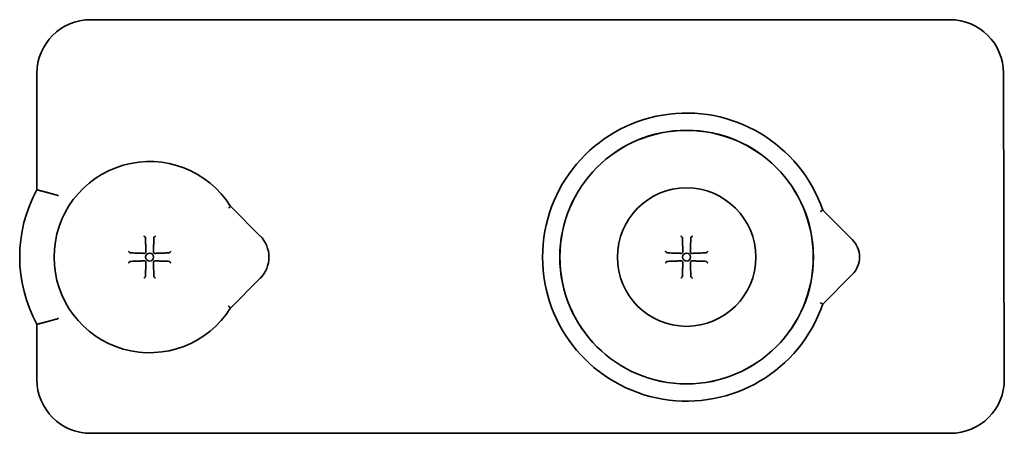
# Model space of a CAD drawing. Header units: millimetres. Extents: x 8 to 664, y 12 to 339.
# Tile 3 of 6: x 254 to 437, y 262 to 339. Entities that reach past the tile are written whole.
import ezdxf

# ---------------------------------------------------------------- set-up
doc = ezdxf.new("R2010")
doc.units = ezdxf.units.MM

msp = doc.modelspace()

# ---------------------------------------------------------------- linework, layer by layer
at = {"color": 7, "linetype": 'Continuous', "lineweight": 35}
for p, q in [((267.03, 339), (427.06, 339)), ((257.03, 307.33), (257.03, 329)), ((437.06, 329.02), (437.2, 272.02)), ((298.58, 298.79), (293.12, 304.25)), ((408.89, 298.05), (403.38, 303.56)), ((293.12, 285.35), (298.58, 290.81)), ((403.38, 286.04), (408.89, 291.55)), ((257.03, 282.3), (257.03, 272)), ((257.03, 272), (257.04, 282.29)), ((257.03, 271.99), (257.03, 271.99)), ((427.2, 262), (267.02, 262))]:
    msp.add_line(p, q, dxfattribs=at)
at = {"color": 7, "linetype": 'Continuous', "lineweight": 35, "flags": 128}
msp.add_lwpolyline([(257.03, 271.99), (257.03, 272), (257.03, 272), (257.03, 272), (257.03, 272), (257.03, 272), (257.03, 272), (257.03, 272), (257.03, 272)], dxfattribs=at)
at = {"color": 7, "linetype": 'Continuous', "lineweight": 35}
for centre, radius in [((378.03, 294.8), 12.89), ((278.03, 294.8), 0.742), ((378.03, 294.8), 0.742)]:
    msp.add_circle(centre, radius, dxfattribs=at)
for centre, radius, start, end in [((267.03, 329), 10, 90, 180), ((427.06, 329), 10, 0.1403, 90), ((378.03, 294.8), 26.82, 19.0663, 340.9337), ((378.03, 294.8), 23.61, 0, 180), ((378.03, 294.8), 23.6, 0, 180), ((278.03, 294.8), 17.8, 32.0656, 327.9344), ((279.85, 294.82), 26.02, 151.2601, 208.765), ((294.6, 294.8), 5.64, 315, 45), ((405.63, 294.8), 4.6, 315, 45.0001), ((378.03, 294.8), 23.61, 180, 360), ((378.03, 294.8), 23.6, 180, 360), ((267.02, 271.99), 9.99, 180, 270), ((427.2, 272), 10, 270, 0.1403)]:
    msp.add_arc(centre, radius, start, end, dxfattribs=at)
for points, knots in [([(261.03, 306.26), (261.03, 306.26), (260.98, 306.28), (260.89, 306.3), (260.77, 306.34), (260.65, 306.37), (260.52, 306.4), (260.4, 306.44), (260.27, 306.47), (260.15, 306.51), (260.02, 306.54), (259.87, 306.58), (259.71, 306.63), (259.56, 306.67), (259.41, 306.71), (259.25, 306.75), (259.11, 306.79), (258.96, 306.83), (258.84, 306.86), (258.74, 306.89), (258.66, 306.91), (258.58, 306.93), (258.51, 306.95), (258.43, 306.97), (258.34, 306.99), (258.22, 307.02), (258.1, 307.06), (257.98, 307.09), (257.87, 307.12), (257.79, 307.14), (257.71, 307.16), (257.64, 307.18), (257.57, 307.19), (257.51, 307.21), (257.45, 307.23), (257.39, 307.24), (257.34, 307.25), (257.29, 307.27), (257.25, 307.28), (257.21, 307.29), (257.17, 307.3), (257.14, 307.31), (257.11, 307.31), (257.09, 307.32), (257.07, 307.32), (257.05, 307.33), (257.04, 307.33), (257.04, 307.33), (257.04, 307.33), (257.03, 307.33)], [0, 0, 0, 0, 0.002744, 0.022884, 0.043043, 0.063265, 0.083488, 0.103784, 0.124081, 0.144443, 0.164825, 0.191402, 0.218022, 0.244751, 0.271525, 0.298438, 0.325397, 0.352469, 0.379589, 0.395198, 0.410816, 0.426154, 0.441493, 0.456866, 0.47224, 0.501665, 0.531154, 0.559604, 0.588113, 0.608924, 0.629757, 0.650385, 0.671012, 0.691731, 0.71245, 0.732791, 0.753131, 0.773561, 0.793992, 0.814807, 0.835646, 0.856283, 0.87692, 0.897652, 0.918385, 0.938742, 0.9591, 0.97955, 1, 1, 1, 1]), ([(293.12, 304.25), (293.12, 304.25), (293.12, 304.25), (293.11, 304.24), (293.09, 304.23), (293.07, 304.21), (293.06, 304.2), (293.05, 304.19), (293.04, 304.19), (293.03, 304.18), (293.02, 304.17), (293.01, 304.17), (293, 304.15), (292.98, 304.14), (292.96, 304.12), (292.93, 304.1), (292.9, 304.07), (292.86, 304.04), (292.82, 304.01), (292.77, 303.97), (292.74, 303.95), (292.73, 303.94)], [0, 0, 0, 0, 0.079547, 0.160614, 0.243217, 0.306206, 0.370075, 0.39157, 0.413163, 0.434855, 0.456646, 0.478536, 0.500526, 0.546122, 0.596527, 0.651743, 0.711771, 0.776611, 0.846263, 0.920726, 1, 1, 1, 1]), ([(403.38, 303.56), (403.38, 303.56), (403.38, 303.56), (403.37, 303.55), (403.35, 303.54), (403.33, 303.53), (403.31, 303.52), (403.3, 303.51), (403.29, 303.51), (403.29, 303.5), (403.28, 303.5), (403.27, 303.49), (403.26, 303.48), (403.25, 303.48), (403.23, 303.46), (403.2, 303.45), (403.17, 303.43), (403.13, 303.41), (403.09, 303.38), (403.05, 303.35), (403, 303.32), (402.96, 303.3), (402.95, 303.29)], [0, 0, 0, 0, 0.0791644, 0.1599379, 0.2423877, 0.3053841, 0.369385, 0.3878663, 0.4064322, 0.4250833, 0.44382, 0.4626428, 0.4815524, 0.5005491, 0.5456622, 0.5957148, 0.6507129, 0.7106609, 0.7755617, 0.8454176, 0.9202301, 1, 1, 1, 1]), ([(276.94, 298.72), (276.95, 298.71), (276.98, 298.7), (277.01, 298.67), (277.03, 298.65), (277.05, 298.64), (277.05, 298.64), (277.06, 298.63), (277.07, 298.62), (277.08, 298.62), (277.08, 298.61), (277.09, 298.61), (277.1, 298.6), (277.12, 298.58), (277.15, 298.56), (277.17, 298.55), (277.19, 298.53), (277.21, 298.52), (277.21, 298.51)], [0, 0, 0, 0, 0.113819, 0.215462, 0.304927, 0.335343, 0.364047, 0.391038, 0.416317, 0.439885, 0.461742, 0.481889, 0.500327, 0.595776, 0.686183, 0.771666, 0.890913, 1, 1, 1, 1]), ([(277.21, 298.51), (277.22, 298.51), (277.22, 298.5), (277.23, 298.49), (277.24, 298.48), (277.24, 298.47), (277.24, 298.46), (277.24, 298.46)], [0, 0, 0, 0, 0.204738, 0.41104, 0.622017, 0.8345, 1, 1, 1, 1]), ([(277.33, 295.8), (277.33, 295.83), (277.33, 295.9), (277.33, 296.04), (277.32, 296.2), (277.31, 296.4), (277.31, 296.61), (277.3, 296.83), (277.29, 297.14), (277.27, 297.53), (277.26, 298), (277.25, 298.31), (277.24, 298.46)], [0, 0, 0, 0, 0.035583, 0.071167, 0.142356, 0.213577, 0.284802, 0.374195, 0.463588, 0.642384, 0.821191, 1, 1, 1, 1]), ([(278.83, 298.46), (278.82, 298.27), (278.81, 297.9), (278.79, 297.42), (278.78, 297.04), (278.77, 296.75), (278.76, 296.46), (278.75, 296.2), (278.74, 295.98), (278.74, 295.86), (278.74, 295.8)], [0, 0, 0, 0, 0.218221, 0.436442, 0.545572, 0.654704, 0.763832, 0.872956, 0.936472, 1, 1, 1, 1]), ([(278.83, 298.46), (278.83, 298.47), (278.83, 298.48), (278.84, 298.49), (278.85, 298.5), (278.86, 298.51), (278.86, 298.51)], [0, 0, 0, 0, 0.411314, 0.622064, 0.834393, 1, 1, 1, 1]), ([(279.13, 298.72), (279.12, 298.71), (279.09, 298.7), (279.06, 298.67), (279.03, 298.65), (279.01, 298.63), (278.99, 298.62), (278.98, 298.6), (278.96, 298.6), (278.95, 298.59), (278.94, 298.58), (278.93, 298.57), (278.92, 298.56), (278.91, 298.55), (278.9, 298.54), (278.88, 298.53), (278.86, 298.52), (278.86, 298.51)], [0, 0, 0, 0, 0.1138572, 0.2155352, 0.3050344, 0.3823569, 0.4475072, 0.5004952, 0.542012, 0.5825926, 0.622245, 0.6609781, 0.6988011, 0.7357241, 0.7717579, 0.8909502, 1, 1, 1, 1]), ([(376.94, 298.72), (376.95, 298.71), (376.98, 298.7), (377.01, 298.67), (377.03, 298.65), (377.05, 298.64), (377.05, 298.64), (377.06, 298.63), (377.07, 298.62), (377.08, 298.62), (377.08, 298.61), (377.09, 298.61), (377.1, 298.6), (377.12, 298.58), (377.15, 298.56), (377.17, 298.55), (377.19, 298.53), (377.21, 298.52), (377.21, 298.51)], [0, 0, 0, 0, 0.113819, 0.215462, 0.304927, 0.335343, 0.364047, 0.391038, 0.416317, 0.439885, 0.461742, 0.481889, 0.500327, 0.595776, 0.686183, 0.771666, 0.890913, 1, 1, 1, 1]), ([(377.21, 298.51), (377.22, 298.51), (377.22, 298.5), (377.23, 298.49), (377.24, 298.48), (377.24, 298.47), (377.24, 298.46), (377.24, 298.46)], [0, 0, 0, 0, 0.204738, 0.41104, 0.622017, 0.8345, 1, 1, 1, 1]), ([(377.33, 295.8), (377.33, 295.83), (377.33, 295.9), (377.33, 296.04), (377.32, 296.2), (377.31, 296.4), (377.31, 296.61), (377.3, 296.83), (377.29, 297.14), (377.27, 297.53), (377.26, 298), (377.25, 298.31), (377.24, 298.46)], [0, 0, 0, 0, 0.035583, 0.071167, 0.142356, 0.213577, 0.284802, 0.374195, 0.463588, 0.642384, 0.821191, 1, 1, 1, 1]), ([(378.83, 298.46), (378.82, 298.27), (378.81, 297.9), (378.79, 297.42), (378.78, 297.04), (378.77, 296.75), (378.76, 296.46), (378.75, 296.2), (378.74, 295.98), (378.74, 295.86), (378.74, 295.8)], [0, 0, 0, 0, 0.218221, 0.436442, 0.545572, 0.654704, 0.763832, 0.872956, 0.936472, 1, 1, 1, 1]), ([(378.83, 298.46), (378.83, 298.47), (378.83, 298.48), (378.84, 298.49), (378.85, 298.5), (378.86, 298.51), (378.86, 298.51)], [0, 0, 0, 0, 0.411314, 0.622064, 0.834393, 1, 1, 1, 1]), ([(379.13, 298.72), (379.12, 298.71), (379.09, 298.7), (379.06, 298.67), (379.03, 298.65), (379.01, 298.63), (378.99, 298.62), (378.98, 298.6), (378.96, 298.6), (378.95, 298.59), (378.94, 298.58), (378.93, 298.57), (378.92, 298.56), (378.91, 298.55), (378.9, 298.54), (378.88, 298.53), (378.86, 298.52), (378.86, 298.51)], [0, 0, 0, 0, 0.1138692, 0.2155544, 0.305056, 0.3823761, 0.4475193, 0.5004953, 0.5420147, 0.5825975, 0.6222518, 0.6609862, 0.6988102, 0.7357339, 0.7717679, 0.8909578, 1, 1, 1, 1]), ([(274.11, 295.89), (274.12, 295.88), (274.14, 295.86), (274.16, 295.83), (274.18, 295.8), (274.2, 295.78), (274.22, 295.76), (274.23, 295.74), (274.24, 295.73), (274.25, 295.72), (274.26, 295.71), (274.27, 295.7), (274.27, 295.69), (274.28, 295.68), (274.29, 295.66), (274.31, 295.64), (274.32, 295.63), (274.32, 295.62)], [0, 0, 0, 0, 0.113831, 0.215479, 0.304943, 0.382226, 0.447332, 0.500271, 0.541817, 0.582424, 0.622102, 0.660858, 0.698702, 0.735644, 0.771695, 0.890931, 1, 1, 1, 1]), ([(274.38, 295.59), (274.37, 295.6), (274.36, 295.6), (274.34, 295.61), (274.33, 295.61), (274.33, 295.62), (274.32, 295.62)], [0, 0, 0, 0, 0.411314, 0.622064, 0.834393, 1, 1, 1, 1]), ([(274.38, 295.59), (274.56, 295.59), (274.94, 295.57), (275.41, 295.56), (275.79, 295.54), (276.08, 295.53), (276.33, 295.52), (276.52, 295.52), (276.68, 295.51), (276.85, 295.51), (276.97, 295.5), (277.03, 295.5)], [0, 0, 0, 0, 0.21822, 0.436442, 0.545562, 0.654683, 0.763815, 0.818385, 0.872956, 0.936472, 1, 1, 1, 1]), ([(277.33, 295.8), (277.33, 295.79), (277.33, 295.77), (277.33, 295.74), (277.33, 295.72), (277.32, 295.69), (277.31, 295.67), (277.3, 295.65), (277.29, 295.63), (277.28, 295.62), (277.27, 295.61), (277.26, 295.59), (277.25, 295.58), (277.23, 295.57), (277.22, 295.56), (277.21, 295.55), (277.19, 295.54), (277.17, 295.53), (277.15, 295.52), (277.12, 295.51), (277.1, 295.5), (277.06, 295.5), (277.04, 295.5), (277.03, 295.5)], [0, 0, 0, 0, 0.114854, 0.172877, 0.23088, 0.280572, 0.330657, 0.38044, 0.406188, 0.431914, 0.457106, 0.482269, 0.507586, 0.532909, 0.556586, 0.580285, 0.621614, 0.664031, 0.705725, 0.747445, 0.832636, 0.91611, 1, 1, 1, 1]), ([(279.04, 295.5), (279.03, 295.5), (279.01, 295.5), (278.98, 295.5), (278.95, 295.51), (278.93, 295.52), (278.91, 295.52), (278.89, 295.53), (278.87, 295.54), (278.86, 295.55), (278.84, 295.56), (278.83, 295.58), (278.82, 295.59), (278.8, 295.6), (278.79, 295.61), (278.78, 295.63), (278.77, 295.65), (278.76, 295.67), (278.75, 295.69), (278.74, 295.72), (278.74, 295.74), (278.74, 295.77), (278.74, 295.79), (278.74, 295.8)], [0, 0, 0, 0, 0.076987, 0.154019, 0.230886, 0.280795, 0.33066, 0.364445, 0.398297, 0.43192, 0.45711, 0.482272, 0.507587, 0.532909, 0.556585, 0.580283, 0.622103, 0.664026, 0.720102, 0.776396, 0.832643, 0.916305, 1, 1, 1, 1]), ([(279.04, 295.5), (279.08, 295.5), (279.17, 295.5), (279.31, 295.51), (279.46, 295.51), (279.63, 295.52), (279.87, 295.53), (280.14, 295.54), (280.46, 295.55), (280.82, 295.56), (281.23, 295.58), (281.54, 295.59), (281.69, 295.59)], [0, 0, 0, 0, 0.04745, 0.094903, 0.142356, 0.213579, 0.284802, 0.403995, 0.52319, 0.642384, 0.821192, 1, 1, 1, 1]), ([(281.75, 295.62), (281.74, 295.62), (281.74, 295.61), (281.73, 295.6), (281.72, 295.6), (281.7, 295.6), (281.7, 295.6), (281.69, 295.59)], [0, 0, 0, 0, 0.204738, 0.41104, 0.622017, 0.8345, 1, 1, 1, 1]), ([(281.96, 295.89), (281.95, 295.88), (281.93, 295.86), (281.91, 295.83), (281.89, 295.8), (281.88, 295.79), (281.87, 295.78), (281.86, 295.77), (281.86, 295.76), (281.85, 295.76), (281.85, 295.75), (281.84, 295.75), (281.83, 295.73), (281.82, 295.71), (281.8, 295.69), (281.78, 295.67), (281.76, 295.64), (281.75, 295.63), (281.75, 295.62)], [0, 0, 0, 0, 0.113819, 0.215462, 0.304927, 0.335343, 0.364047, 0.391038, 0.416317, 0.439885, 0.461742, 0.481889, 0.500327, 0.595776, 0.686183, 0.771666, 0.890913, 1, 1, 1, 1]), ([(374.11, 295.89), (374.12, 295.88), (374.14, 295.86), (374.16, 295.83), (374.18, 295.8), (374.2, 295.78), (374.22, 295.76), (374.23, 295.74), (374.24, 295.73), (374.25, 295.72), (374.26, 295.71), (374.27, 295.7), (374.27, 295.69), (374.28, 295.68), (374.29, 295.66), (374.31, 295.64), (374.32, 295.63), (374.32, 295.62)], [0, 0, 0, 0, 0.113831, 0.215479, 0.304943, 0.382226, 0.447332, 0.500271, 0.541817, 0.582424, 0.622102, 0.660858, 0.698702, 0.735644, 0.771695, 0.890931, 1, 1, 1, 1]), ([(374.38, 295.59), (374.37, 295.6), (374.36, 295.6), (374.34, 295.61), (374.33, 295.61), (374.33, 295.62), (374.32, 295.62)], [0, 0, 0, 0, 0.411314, 0.622064, 0.834393, 1, 1, 1, 1]), ([(374.38, 295.59), (374.56, 295.59), (374.94, 295.57), (375.41, 295.56), (375.79, 295.54), (376.08, 295.53), (376.33, 295.52), (376.52, 295.52), (376.68, 295.51), (376.85, 295.51), (376.97, 295.5), (377.03, 295.5)], [0, 0, 0, 0, 0.21822, 0.436442, 0.545562, 0.654683, 0.763815, 0.818385, 0.872956, 0.936472, 1, 1, 1, 1]), ([(377.33, 295.8), (377.33, 295.79), (377.33, 295.77), (377.33, 295.74), (377.33, 295.72), (377.32, 295.69), (377.31, 295.67), (377.3, 295.65), (377.29, 295.63), (377.28, 295.62), (377.27, 295.61), (377.26, 295.59), (377.25, 295.58), (377.23, 295.57), (377.22, 295.56), (377.21, 295.55), (377.19, 295.54), (377.17, 295.53), (377.15, 295.52), (377.12, 295.51), (377.1, 295.5), (377.06, 295.5), (377.04, 295.5), (377.03, 295.5)], [0, 0, 0, 0, 0.1148539, 0.1728765, 0.2308804, 0.2805721, 0.3306574, 0.3804398, 0.4061881, 0.4319138, 0.4571055, 0.4822694, 0.5075857, 0.5329091, 0.5565859, 0.5802854, 0.6216145, 0.6640315, 0.7057253, 0.7474447, 0.8326359, 0.9161101, 1, 1, 1, 1]), ([(379.04, 295.5), (379.03, 295.5), (379.01, 295.5), (378.98, 295.5), (378.95, 295.51), (378.93, 295.52), (378.91, 295.52), (378.89, 295.53), (378.87, 295.54), (378.86, 295.55), (378.84, 295.56), (378.83, 295.58), (378.82, 295.59), (378.8, 295.6), (378.79, 295.61), (378.78, 295.63), (378.77, 295.65), (378.76, 295.67), (378.75, 295.69), (378.74, 295.72), (378.74, 295.74), (378.74, 295.77), (378.74, 295.79), (378.74, 295.8)], [0, 0, 0, 0, 0.076987, 0.154019, 0.230886, 0.280795, 0.33066, 0.364445, 0.398297, 0.43192, 0.45711, 0.482272, 0.507587, 0.532909, 0.556585, 0.580283, 0.622103, 0.664026, 0.720102, 0.776396, 0.832643, 0.916305, 1, 1, 1, 1]), ([(379.04, 295.5), (379.08, 295.5), (379.17, 295.5), (379.31, 295.51), (379.46, 295.51), (379.63, 295.52), (379.87, 295.53), (380.14, 295.54), (380.46, 295.55), (380.82, 295.56), (381.23, 295.58), (381.54, 295.59), (381.69, 295.59)], [0, 0, 0, 0, 0.04745, 0.094903, 0.142356, 0.213579, 0.284802, 0.403995, 0.52319, 0.642384, 0.821192, 1, 1, 1, 1]), ([(381.75, 295.62), (381.74, 295.62), (381.74, 295.61), (381.73, 295.6), (381.72, 295.6), (381.7, 295.6), (381.7, 295.6), (381.69, 295.59)], [0, 0, 0, 0, 0.204738, 0.41104, 0.622017, 0.8345, 1, 1, 1, 1]), ([(381.75, 295.62), (381.75, 295.63), (381.76, 295.64), (381.78, 295.67), (381.8, 295.69), (381.82, 295.71), (381.83, 295.73), (381.84, 295.75), (381.85, 295.75), (381.86, 295.76), (381.86, 295.77), (381.87, 295.78), (381.88, 295.79), (381.89, 295.8), (381.91, 295.83), (381.93, 295.86), (381.95, 295.88), (381.96, 295.89)], [0, 0, 0, 0, 0.1090874, 0.2283345, 0.3138174, 0.4042242, 0.4996741, 0.5208854, 0.544329, 0.5700064, 0.5979187, 0.6280667, 0.6604511, 0.6950724, 0.7845381, 0.8861806, 1, 1, 1, 1]), ([(274.11, 293.71), (274.12, 293.72), (274.14, 293.74), (274.16, 293.77), (274.18, 293.8), (274.19, 293.81), (274.2, 293.82), (274.21, 293.83), (274.21, 293.84), (274.22, 293.84), (274.22, 293.85), (274.23, 293.85), (274.24, 293.87), (274.25, 293.89), (274.27, 293.91), (274.29, 293.93), (274.31, 293.96), (274.32, 293.97), (274.32, 293.98)], [0, 0, 0, 0, 0.113819, 0.215462, 0.304927, 0.335343, 0.364047, 0.391038, 0.416317, 0.439885, 0.461742, 0.481889, 0.500327, 0.595776, 0.686183, 0.771666, 0.890913, 1, 1, 1, 1]), ([(274.32, 293.98), (274.33, 293.98), (274.33, 293.99), (274.34, 294), (274.35, 294), (274.37, 294), (274.37, 294), (274.38, 294.01)], [0, 0, 0, 0, 0.204738, 0.41104, 0.622017, 0.8345, 1, 1, 1, 1]), ([(277.03, 294.1), (276.99, 294.1), (276.9, 294.1), (276.76, 294.09), (276.61, 294.09), (276.44, 294.08), (276.2, 294.07), (275.93, 294.06), (275.61, 294.05), (275.25, 294.04), (274.84, 294.02), (274.53, 294.01), (274.38, 294.01)], [0, 0, 0, 0, 0.04745, 0.094903, 0.142356, 0.213579, 0.284802, 0.403995, 0.52319, 0.642384, 0.821192, 1, 1, 1, 1]), ([(277.03, 294.1), (277.04, 294.1), (277.06, 294.1), (277.09, 294.1), (277.12, 294.09), (277.14, 294.08), (277.16, 294.08), (277.18, 294.07), (277.2, 294.06), (277.21, 294.05), (277.23, 294.04), (277.24, 294.02), (277.25, 294.01), (277.27, 294), (277.28, 293.99), (277.29, 293.97), (277.3, 293.95), (277.31, 293.93), (277.32, 293.91), (277.33, 293.88), (277.33, 293.86), (277.33, 293.83), (277.33, 293.81), (277.33, 293.8)], [0, 0, 0, 0, 0.076987, 0.154019, 0.230886, 0.280795, 0.33066, 0.364445, 0.398297, 0.43192, 0.45711, 0.482272, 0.507587, 0.532909, 0.556585, 0.580283, 0.622103, 0.664026, 0.720102, 0.776396, 0.832643, 0.916305, 1, 1, 1, 1]), ([(277.24, 291.14), (277.25, 291.33), (277.26, 291.7), (277.28, 292.18), (277.29, 292.56), (277.3, 292.85), (277.31, 293.14), (277.32, 293.4), (277.33, 293.62), (277.33, 293.74), (277.33, 293.8)], [0, 0, 0, 0, 0.218221, 0.436442, 0.545572, 0.654704, 0.763832, 0.872956, 0.936472, 1, 1, 1, 1]), ([(278.74, 293.8), (278.74, 293.81), (278.74, 293.83), (278.74, 293.86), (278.74, 293.88), (278.75, 293.91), (278.76, 293.93), (278.77, 293.95), (278.78, 293.97), (278.79, 293.98), (278.8, 293.99), (278.81, 294.01), (278.82, 294.02), (278.84, 294.03), (278.85, 294.04), (278.86, 294.05), (278.88, 294.06), (278.9, 294.07), (278.92, 294.08), (278.95, 294.09), (278.97, 294.1), (279.01, 294.1), (279.03, 294.1), (279.04, 294.1)], [0, 0, 0, 0, 0.114854, 0.172877, 0.23088, 0.280572, 0.330657, 0.38044, 0.406188, 0.431914, 0.457106, 0.482269, 0.507586, 0.532909, 0.556586, 0.580285, 0.621614, 0.664031, 0.705725, 0.747445, 0.832636, 0.91611, 1, 1, 1, 1]), ([(278.74, 293.8), (278.74, 293.77), (278.74, 293.7), (278.74, 293.56), (278.75, 293.4), (278.76, 293.2), (278.76, 292.99), (278.77, 292.77), (278.78, 292.46), (278.8, 292.07), (278.81, 291.6), (278.82, 291.29), (278.83, 291.14)], [0, 0, 0, 0, 0.035583, 0.071167, 0.142356, 0.213577, 0.284802, 0.374195, 0.463588, 0.642384, 0.821191, 1, 1, 1, 1]), ([(281.69, 294.01), (281.51, 294.01), (281.13, 294.03), (280.66, 294.04), (280.28, 294.06), (279.99, 294.07), (279.74, 294.08), (279.55, 294.08), (279.39, 294.09), (279.22, 294.09), (279.1, 294.1), (279.04, 294.1)], [0, 0, 0, 0, 0.2182202, 0.4364423, 0.545562, 0.6546832, 0.7638147, 0.8183853, 0.8729558, 0.9364715, 1, 1, 1, 1]), ([(281.69, 294.01), (281.7, 294), (281.71, 294), (281.73, 293.99), (281.74, 293.99), (281.74, 293.98), (281.75, 293.98)], [0, 0, 0, 0, 0.411314, 0.622064, 0.834393, 1, 1, 1, 1]), ([(281.96, 293.71), (281.95, 293.72), (281.93, 293.74), (281.91, 293.77), (281.89, 293.8), (281.87, 293.82), (281.85, 293.84), (281.84, 293.86), (281.83, 293.87), (281.82, 293.88), (281.81, 293.89), (281.8, 293.9), (281.8, 293.91), (281.79, 293.92), (281.78, 293.94), (281.76, 293.96), (281.75, 293.97), (281.75, 293.98)], [0, 0, 0, 0, 0.113831, 0.215479, 0.304943, 0.382226, 0.447332, 0.500271, 0.541817, 0.582424, 0.622102, 0.660858, 0.698702, 0.735644, 0.771695, 0.890931, 1, 1, 1, 1]), ([(374.11, 293.71), (374.12, 293.72), (374.14, 293.74), (374.16, 293.77), (374.18, 293.8), (374.19, 293.81), (374.2, 293.82), (374.21, 293.83), (374.21, 293.84), (374.22, 293.84), (374.22, 293.85), (374.23, 293.85), (374.24, 293.87), (374.25, 293.89), (374.27, 293.91), (374.29, 293.93), (374.31, 293.96), (374.32, 293.97), (374.32, 293.98)], [0, 0, 0, 0, 0.113819, 0.215462, 0.304927, 0.335343, 0.364047, 0.391038, 0.416317, 0.439885, 0.461742, 0.481889, 0.500327, 0.595776, 0.686183, 0.771666, 0.890913, 1, 1, 1, 1]), ([(374.32, 293.98), (374.33, 293.98), (374.33, 293.99), (374.34, 294), (374.35, 294), (374.37, 294), (374.37, 294), (374.38, 294.01)], [0, 0, 0, 0, 0.204738, 0.41104, 0.622017, 0.8345, 1, 1, 1, 1]), ([(377.03, 294.1), (376.99, 294.1), (376.9, 294.1), (376.76, 294.09), (376.61, 294.09), (376.44, 294.08), (376.2, 294.07), (375.93, 294.06), (375.61, 294.05), (375.25, 294.04), (374.84, 294.02), (374.53, 294.01), (374.38, 294.01)], [0, 0, 0, 0, 0.04745, 0.094903, 0.142356, 0.213579, 0.284802, 0.403995, 0.52319, 0.642384, 0.821192, 1, 1, 1, 1]), ([(377.03, 294.1), (377.04, 294.1), (377.06, 294.1), (377.09, 294.1), (377.12, 294.09), (377.14, 294.08), (377.16, 294.08), (377.18, 294.07), (377.2, 294.06), (377.21, 294.05), (377.23, 294.04), (377.24, 294.02), (377.25, 294.01), (377.27, 294), (377.28, 293.99), (377.29, 293.97), (377.3, 293.95), (377.31, 293.93), (377.32, 293.91), (377.33, 293.88), (377.33, 293.86), (377.33, 293.83), (377.33, 293.81), (377.33, 293.8)], [0, 0, 0, 0, 0.076987, 0.154019, 0.230886, 0.280795, 0.33066, 0.364445, 0.398297, 0.43192, 0.45711, 0.482272, 0.507587, 0.532909, 0.556585, 0.580283, 0.622103, 0.664026, 0.720102, 0.776396, 0.832643, 0.916305, 1, 1, 1, 1]), ([(377.24, 291.14), (377.25, 291.33), (377.26, 291.7), (377.28, 292.18), (377.29, 292.56), (377.3, 292.85), (377.31, 293.14), (377.32, 293.4), (377.33, 293.62), (377.33, 293.74), (377.33, 293.8)], [0, 0, 0, 0, 0.218221, 0.436442, 0.545572, 0.654704, 0.763832, 0.872956, 0.936472, 1, 1, 1, 1]), ([(378.74, 293.8), (378.74, 293.81), (378.74, 293.83), (378.74, 293.86), (378.74, 293.88), (378.75, 293.91), (378.76, 293.93), (378.77, 293.95), (378.78, 293.97), (378.79, 293.98), (378.8, 293.99), (378.81, 294.01), (378.82, 294.02), (378.84, 294.03), (378.85, 294.04), (378.86, 294.05), (378.88, 294.06), (378.9, 294.07), (378.92, 294.08), (378.95, 294.09), (378.97, 294.1), (379.01, 294.1), (379.03, 294.1), (379.04, 294.1)], [0, 0, 0, 0, 0.114854, 0.172877, 0.23088, 0.280572, 0.330657, 0.38044, 0.406188, 0.431914, 0.457106, 0.482269, 0.507586, 0.532909, 0.556586, 0.580285, 0.621614, 0.664031, 0.705725, 0.747445, 0.832636, 0.91611, 1, 1, 1, 1]), ([(378.74, 293.8), (378.74, 293.77), (378.74, 293.7), (378.74, 293.56), (378.75, 293.4), (378.76, 293.2), (378.76, 292.99), (378.77, 292.77), (378.78, 292.46), (378.8, 292.07), (378.81, 291.6), (378.82, 291.29), (378.83, 291.14)], [0, 0, 0, 0, 0.035583, 0.071167, 0.142356, 0.213577, 0.284802, 0.374195, 0.463588, 0.642384, 0.821191, 1, 1, 1, 1]), ([(381.69, 294.01), (381.51, 294.01), (381.13, 294.03), (380.66, 294.04), (380.28, 294.06), (379.99, 294.07), (379.74, 294.08), (379.55, 294.08), (379.39, 294.09), (379.22, 294.09), (379.1, 294.1), (379.04, 294.1)], [0, 0, 0, 0, 0.21822, 0.436442, 0.545562, 0.654683, 0.763815, 0.818385, 0.872956, 0.936472, 1, 1, 1, 1]), ([(381.69, 294.01), (381.7, 294), (381.71, 294), (381.73, 293.99), (381.74, 293.99), (381.74, 293.98), (381.75, 293.98)], [0, 0, 0, 0, 0.411314, 0.622064, 0.834393, 1, 1, 1, 1]), ([(381.96, 293.71), (381.95, 293.72), (381.93, 293.74), (381.91, 293.77), (381.89, 293.8), (381.87, 293.82), (381.85, 293.84), (381.84, 293.86), (381.83, 293.87), (381.82, 293.88), (381.81, 293.89), (381.8, 293.9), (381.8, 293.91), (381.79, 293.92), (381.78, 293.94), (381.76, 293.96), (381.75, 293.97), (381.75, 293.98)], [0, 0, 0, 0, 0.1138315, 0.2154791, 0.3049432, 0.3822259, 0.4473319, 0.5002707, 0.5418167, 0.5824245, 0.6221021, 0.6608582, 0.6987023, 0.7356444, 0.7716952, 0.8909311, 1, 1, 1, 1]), ([(276.94, 290.88), (276.95, 290.89), (276.98, 290.9), (277.01, 290.93), (277.04, 290.95), (277.06, 290.97), (277.08, 290.98), (277.09, 290.99), (277.11, 291), (277.12, 291.01), (277.13, 291.02), (277.14, 291.03), (277.15, 291.04), (277.16, 291.05), (277.17, 291.06), (277.19, 291.07), (277.21, 291.08), (277.21, 291.09)], [0, 0, 0, 0, 0.113831, 0.215479, 0.304943, 0.382226, 0.447332, 0.500271, 0.541817, 0.582424, 0.622102, 0.660858, 0.698702, 0.735644, 0.771695, 0.890931, 1, 1, 1, 1]), ([(277.24, 291.14), (277.24, 291.13), (277.24, 291.12), (277.23, 291.11), (277.22, 291.1), (277.21, 291.09), (277.21, 291.09)], [0, 0, 0, 0, 0.411314, 0.622064, 0.834393, 1, 1, 1, 1]), ([(278.86, 291.09), (278.85, 291.09), (278.85, 291.1), (278.84, 291.11), (278.83, 291.12), (278.83, 291.13), (278.83, 291.14), (278.83, 291.14)], [0, 0, 0, 0, 0.204738, 0.41104, 0.622017, 0.8345, 1, 1, 1, 1]), ([(279.13, 290.88), (279.12, 290.89), (279.09, 290.9), (279.06, 290.93), (279.04, 290.95), (279.02, 290.96), (279.02, 290.96), (279.01, 290.97), (279, 290.98), (278.99, 290.98), (278.99, 290.99), (278.98, 290.99), (278.97, 291), (278.95, 291.02), (278.92, 291.04), (278.9, 291.05), (278.88, 291.07), (278.86, 291.08), (278.86, 291.09)], [0, 0, 0, 0, 0.113855, 0.215533, 0.305036, 0.335466, 0.364184, 0.391189, 0.416483, 0.440065, 0.461937, 0.482098, 0.500551, 0.59594, 0.686296, 0.771737, 0.890938, 1, 1, 1, 1]), ([(376.94, 290.88), (376.95, 290.89), (376.98, 290.9), (377.01, 290.93), (377.04, 290.95), (377.06, 290.97), (377.08, 290.98), (377.09, 290.99), (377.11, 291), (377.12, 291.01), (377.13, 291.02), (377.14, 291.03), (377.15, 291.04), (377.16, 291.05), (377.17, 291.06), (377.19, 291.07), (377.21, 291.08), (377.21, 291.09)], [0, 0, 0, 0, 0.113831, 0.215479, 0.304943, 0.382226, 0.447332, 0.500271, 0.541817, 0.582424, 0.622102, 0.660858, 0.698702, 0.735644, 0.771695, 0.890931, 1, 1, 1, 1]), ([(377.24, 291.14), (377.24, 291.13), (377.24, 291.12), (377.23, 291.11), (377.22, 291.1), (377.21, 291.09), (377.21, 291.09)], [0, 0, 0, 0, 0.411314, 0.622064, 0.834393, 1, 1, 1, 1]), ([(378.86, 291.09), (378.85, 291.09), (378.85, 291.1), (378.84, 291.11), (378.83, 291.12), (378.83, 291.13), (378.83, 291.14), (378.83, 291.14)], [0, 0, 0, 0, 0.204738, 0.41104, 0.622017, 0.8345, 1, 1, 1, 1]), ([(379.13, 290.88), (379.12, 290.89), (379.09, 290.9), (379.06, 290.93), (379.04, 290.95), (379.02, 290.96), (379.02, 290.96), (379.01, 290.97), (379, 290.98), (378.99, 290.98), (378.99, 290.99), (378.98, 290.99), (378.97, 291), (378.95, 291.02), (378.92, 291.04), (378.9, 291.05), (378.88, 291.07), (378.86, 291.08), (378.86, 291.09)], [0, 0, 0, 0, 0.113844, 0.215516, 0.305017, 0.335447, 0.364166, 0.391173, 0.416468, 0.440053, 0.461928, 0.482094, 0.500551, 0.595935, 0.686288, 0.771728, 0.890931, 1, 1, 1, 1]), ([(402.95, 286.31), (402.96, 286.3), (403, 286.28), (403.05, 286.25), (403.09, 286.22), (403.14, 286.19), (403.17, 286.17), (403.2, 286.15), (403.22, 286.14), (403.22, 286.14), (403.23, 286.13), (403.24, 286.13), (403.25, 286.12), (403.26, 286.12), (403.28, 286.1), (403.31, 286.08), (403.33, 286.07), (403.35, 286.06), (403.37, 286.05), (403.38, 286.04), (403.38, 286.04), (403.38, 286.04)], [0, 0, 0, 0, 0.07976, 0.154565, 0.224418, 0.28932, 0.356129, 0.416736, 0.431589, 0.446017, 0.46002, 0.473599, 0.486752, 0.499481, 0.565556, 0.630582, 0.694582, 0.75758, 0.840036, 0.92082, 1, 1, 1, 1]), ([(292.73, 285.66), (292.74, 285.65), (292.77, 285.63), (292.82, 285.59), (292.86, 285.56), (292.9, 285.53), (292.93, 285.5), (292.96, 285.48), (292.97, 285.47), (292.98, 285.46), (292.99, 285.46), (292.99, 285.45), (293, 285.45), (293.01, 285.44), (293.03, 285.42), (293.05, 285.4), (293.07, 285.39), (293.09, 285.37), (293.11, 285.36), (293.12, 285.35), (293.12, 285.35), (293.12, 285.35)], [0, 0, 0, 0, 0.079264, 0.15372, 0.223369, 0.288209, 0.355117, 0.415995, 0.430947, 0.445486, 0.459611, 0.473322, 0.486619, 0.499503, 0.565142, 0.629893, 0.693761, 0.756752, 0.839361, 0.920438, 1, 1, 1, 1]), ([(261.04, 283.37), (261.04, 283.36), (260.99, 283.35), (260.9, 283.33), (260.78, 283.29), (260.65, 283.26), (260.53, 283.22), (260.4, 283.19), (260.28, 283.15), (260.16, 283.12), (260.02, 283.08), (259.88, 283.04), (259.72, 283), (259.56, 282.96), (259.41, 282.92), (259.26, 282.88), (259.11, 282.84), (258.96, 282.8), (258.84, 282.77), (258.74, 282.74), (258.64, 282.71), (258.54, 282.68), (258.44, 282.66), (258.35, 282.63), (258.23, 282.6), (258.11, 282.57), (257.98, 282.54), (257.88, 282.51), (257.79, 282.49), (257.72, 282.47), (257.65, 282.45), (257.58, 282.43), (257.52, 282.42), (257.46, 282.4), (257.4, 282.39), (257.35, 282.37), (257.3, 282.36), (257.25, 282.35), (257.21, 282.34), (257.18, 282.33), (257.15, 282.32), (257.12, 282.31), (257.09, 282.31), (257.07, 282.3), (257.06, 282.3), (257.05, 282.3), (257.04, 282.3), (257.04, 282.29), (257.04, 282.29)], [0, 0, 0, 0, 0.002741, 0.022894, 0.043065, 0.0633, 0.083534, 0.103843, 0.124151, 0.144526, 0.164919, 0.191527, 0.218178, 0.244921, 0.271707, 0.298608, 0.325553, 0.352594, 0.379682, 0.395009, 0.410345, 0.440671, 0.455868, 0.471066, 0.500616, 0.530229, 0.559174, 0.58818, 0.608751, 0.629344, 0.649892, 0.670441, 0.691081, 0.71172, 0.73225, 0.75278, 0.773403, 0.794025, 0.8146, 0.835199, 0.855757, 0.876316, 0.896969, 0.917622, 0.938169, 0.958716, 0.979358, 1, 1, 1, 1])]:
    msp.add_open_spline(points, degree=3, knots=knots, dxfattribs=at)

doc.saveas('drawing.dxf')
